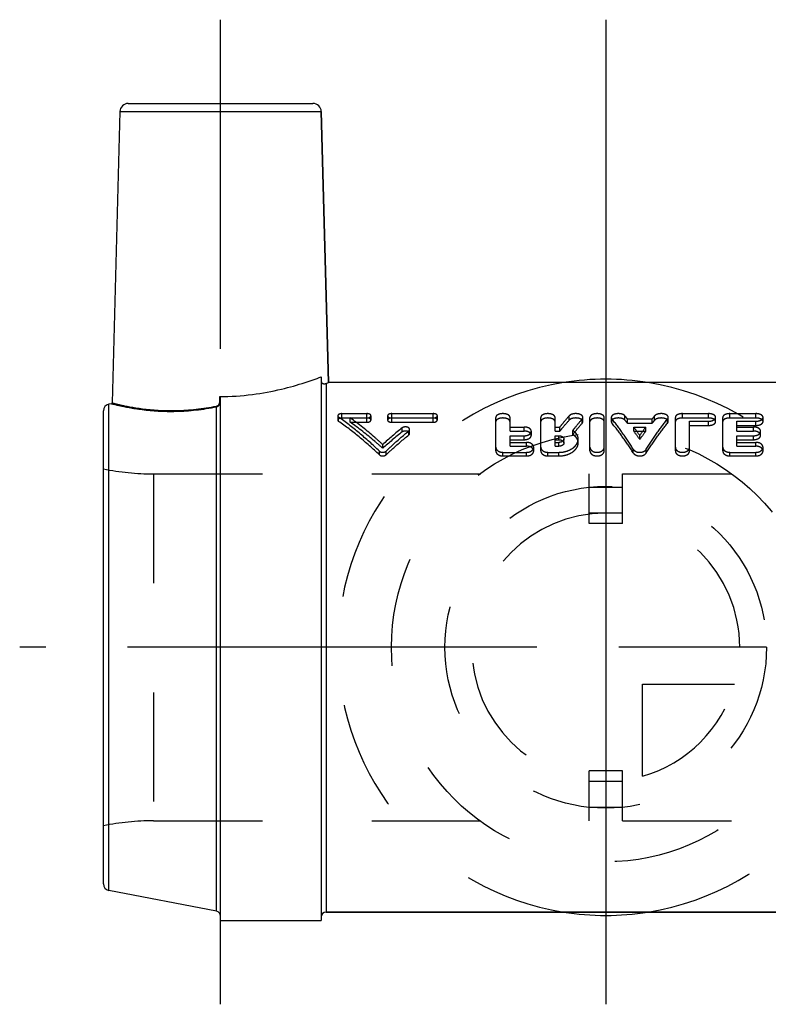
# Model space of a CAD drawing. Header units: millimetres. Extents: x 465 to 535, y 470.6 to 529.4.
# Tile 1 of 2: x 465 to 509.7, y 470.6 to 529.4. Entities that reach past the tile are written whole.
import ezdxf

# ---------------------------------------------------------------- set-up
doc = ezdxf.new("R2010")
doc.units = ezdxf.units.MM
doc.header["$LTSCALE"] = 65.185185
doc.linetypes.add('CENTER', pattern=[0.6, 0.375, -0.075, 0.075, -0.075])
doc.linetypes.add('HIDDEN', pattern=[0.2, 0.1, -0.1])
for name, color, linetype in [('ACHSEN_1', 7, 'CONTINUOUS'), ('ACHSEN_S', 7, 'CONTINUOUS'), ('KOERPER', 7, 'CONTINUOUS'), ('KONST.EL_MIT_GEO', 7, 'CONTINUOUS'), ('KURVEN', 7, 'CONTINUOUS'), ('KV_LOGO_FRIALEN', 7, 'CONTINUOUS')]:
    doc.layers.add(name, color=color, linetype=linetype)

msp = doc.modelspace()

# ---------------------------------------------------------------- linework, layer by layer
at = {"layer": 'ACHSEN_1', "color": 2, "linetype": 'CENTER'}
msp.add_line((477, 470.622), (477, 529.375), dxfattribs=at)
at = {"layer": 'ACHSEN_S', "color": 2, "linetype": 'CENTER'}
for p, q in [((500, 529.375), (500, 470.622)), ((535, 491.925), (465, 491.925))]:
    msp.add_line(p, q, dxfattribs=at)
at = {"layer": 'KOERPER', "color": 7, "linetype": 'Continuous'}
for p, q in [((470.987, 523.888), (470.532, 506.508)), ((483.013, 523.888), (483.436, 507.725)), ((483, 508.061), (483, 475.625)), ((483.3, 507.669), (483.436, 507.725)), ((483.3, 507.669), (483.3, 476.125)), ((516.564, 507.725), (483.436, 507.725)), ((483.3, 476.125), (516.7, 476.125)), ((477, 475.625), (483, 475.625))]:
    msp.add_line(p, q, dxfattribs=at)
at = {"layer": 'KOERPER', "color": 8, "linetype": 'HIDDEN'}
for p, q in [((472.985, 502.275), (499, 502.275)), ((501, 502.275), (527.015, 502.275)), ((472.985, 481.575), (499, 481.575)), ((501, 481.575), (527.015, 481.575))]:
    msp.add_line(p, q, dxfattribs=at)
at = {"layer": 'KOERPER', "color": 7, "linetype": 'Continuous'}
msp.add_open_spline([(483, 507.857), (483, 507.817), (483.013, 507.751), (483.065, 507.686), (483.114, 507.658), (483.171, 507.644), (483.234, 507.647), (483.28, 507.661), (483.3, 507.669)], degree=3, knots=[0, 0, 0, 0, 0.278529, 0.444913, 0.566309, 0.668806, 0.84591, 1, 1, 1, 1], dxfattribs=at)
at = {"layer": 'KONST.EL_MIT_GEO', "color": 7, "linetype": 'Continuous'}
for p, q in [((471.487, 524.375), (482.513, 524.375)), ((470.987, 523.888), (483.013, 523.888)), ((483.436, 507.725), (483.013, 523.888)), ((470.492, 506.46), (470.324, 506.427)), ((476.95, 506.589), (476.95, 506.891)), ((477, 475.625), (477, 506.869)), ((470, 477.815), (470, 506.035)), ((470.324, 477.423), (470.324, 506.427)), ((476.757, 476.172), (476.757, 506.275)), ((476.757, 476.172), (470.324, 477.423)), ((516.7, 476.125), (483.3, 476.125))]:
    msp.add_line(p, q, dxfattribs=at)
at = {"layer": 'KONST.EL_MIT_GEO', "color": 8, "linetype": 'HIDDEN'}
for p, q in [((483, 507.857), (483, 475.825)), ((472.985, 502.275), (472.985, 481.575)), ((472.985, 502.275), (499, 502.275)), ((499, 499.303), (499, 502.275)), ((501, 499.303), (501, 502.275)), ((501, 502.275), (527.015, 502.275)), ((499, 501.471), (501, 501.471)), ((501, 499.925), (499, 499.925)), ((501, 499.303), (499, 499.303)), ((501, 484.547), (499, 484.547)), ((499, 481.575), (499, 484.547)), ((501, 481.575), (501, 484.547)), ((501, 483.925), (499, 483.925)), ((499, 482.379), (501, 482.379)), ((472.985, 481.575), (499, 481.575)), ((501, 481.575), (527.015, 481.575))]:
    msp.add_line(p, q, dxfattribs=at)
at = {"layer": 'KONST.EL_MIT_GEO', "color": 7, "linetype": 'Continuous'}
for centre, radius, start, end in [((471.487, 523.875), 0.5, 90, 178.5), ((482.513, 523.875), 0.5, 1.5, 90), ((470.482, 506.509), 0.05, 280.99993, 358.50004), ((470.4, 506.035), 0.4, 101, 180), ((470.4, 477.815), 0.4, 180, 259), ((476.7, 475.878), 0.3, 0, 79), ((483.3, 475.825), 0.3, 90, 180)]:
    msp.add_arc(centre, radius, start, end, dxfattribs=at)
at = {"layer": 'KONST.EL_MIT_GEO', "color": 8, "linetype": 'HIDDEN'}
for centre, start, end in [((472.985, 517.275), 258.52166, 270), ((472.985, 466.575), 90, 101.47834)]:
    msp.add_arc(centre, 15, start, end, dxfattribs=at)
at = {"layer": 'KONST.EL_MIT_GEO', "color": 7, "linetype": 'Continuous'}
for points, knots in [([(476.95, 506.891), (477.6, 506.889), (478.843, 506.968), (480.544, 507.284), (481.907, 507.67), (482.685, 507.943), (483, 508.061)], [0, 0, 0, 0, 0.314431, 0.601233, 0.836811, 1, 1, 1, 1]), ([(470.492, 506.46), (470.494, 506.459), (470.504, 506.457), (470.527, 506.451), (470.564, 506.442), (470.643, 506.422), (470.779, 506.389), (470.984, 506.343), (471.243, 506.287), (471.556, 506.227), (471.918, 506.166), (472.491, 506.085), (473.306, 506.01), (474.382, 505.991), (475.552, 506.07), (476.352, 506.195), (476.757, 506.275)], [0, 0, 0, 0, 0.001227, 0.004901, 0.011012, 0.019536, 0.0437, 0.077077, 0.119257, 0.169764, 0.228077, 0.293647, 0.444191, 0.616296, 0.803904, 1, 1, 1, 1]), ([(470.532, 506.508), (470.532, 506.508), (470.533, 506.508), (470.534, 506.507), (470.537, 506.507), (470.542, 506.505), (470.55, 506.503), (470.563, 506.5), (470.58, 506.495), (470.6, 506.49), (470.624, 506.484), (470.663, 506.474), (470.722, 506.46), (470.802, 506.441), (470.897, 506.418), (471.005, 506.393), (471.128, 506.366), (471.317, 506.326), (471.585, 506.274), (471.944, 506.212), (472.35, 506.154), (472.799, 506.103), (473.288, 506.066), (473.811, 506.045), (474.564, 506.047), (475.552, 506.114), (476.347, 506.238), (476.75, 506.319)], [0, 0, 0, 0, 0.000077, 0.000306, 0.000688, 0.001223, 0.002751, 0.004888, 0.007632, 0.010981, 0.014933, 0.019483, 0.030363, 0.043586, 0.059109, 0.076884, 0.096859, 0.118976, 0.169391, 0.22762, 0.29312, 0.365321, 0.443619, 0.52736, 0.615825, 0.803629, 1, 1, 1, 1]), ([(476.75, 506.319), (476.779, 506.325), (476.836, 506.349), (476.901, 506.415), (476.941, 506.498), (476.95, 506.559), (476.95, 506.589)], [0, 0, 0, 0, 0.249569, 0.499536, 0.749726, 1, 1, 1, 1]), ([(476.757, 506.275), (476.792, 506.282), (476.86, 506.31), (476.939, 506.385), (476.989, 506.482), (477, 506.554), (477, 506.59)], [0, 0, 0, 0, 0.249715, 0.499654, 0.749778, 1, 1, 1, 1]), ([(476.95, 506.891), (476.957, 506.891), (476.97, 506.89), (476.987, 506.885), (477, 506.876), (477, 506.869)], [0, 0, 0, 0, 0.348828, 0.643903, 1, 1, 1, 1]), ([(477, 506.59), (477, 506.59), (476.998, 506.59), (476.996, 506.589), (476.991, 506.589), (476.985, 506.589), (476.978, 506.589), (476.966, 506.589), (476.957, 506.589), (476.95, 506.589)], [0, 0, 0, 0, 0.019831, 0.076782, 0.169038, 0.293162, 0.444466, 0.617135, 1, 1, 1, 1]), ([(476.757, 506.275), (476.757, 506.278), (476.755, 506.292), (476.752, 506.307), (476.75, 506.319)], [0, 0, 0, 0, 0.167744, 1, 1, 1, 1])]:
    msp.add_open_spline(points, degree=3, knots=knots, dxfattribs=at)
at = {"layer": 'KURVEN', "color": 40, "linetype": 'Continuous'}
msp.add_line((500, 507.925), (500, 475.925), dxfattribs=at)
at = {"layer": 'KURVEN', "color": 8, "linetype": 'HIDDEN'}
for p, q in [((509.6, 491.925), (500, 491.925)), ((502.2, 489.725), (507.692, 489.725)), ((502.2, 484.233), (502.2, 489.725))]:
    msp.add_line(p, q, dxfattribs=at)
for radius in [12.8, 9.6]:
    msp.add_circle((500, 491.925), radius, dxfattribs=at)
for radius, start, end in [(16, 99.06872, 260.93128), (16, 279.06872, 80.93128), (8, 0, 270), (8, 285.96201, 344.03799)]:
    msp.add_arc((500, 491.925), radius, start, end, dxfattribs=at)
at = {"layer": 'KURVEN', "color": 40, "linetype": 'Continuous'}
for start, end in [(80.93128, 99.06872), (260.93128, 279.06872)]:
    msp.add_arc((500, 491.925), 16, start, end, dxfattribs=at)
at = {"layer": 'KV_LOGO_FRIALEN', "color": 8, "linetype": 'HIDDEN'}
for p, q in [((484.248, 505.608), (484.248, 505.868)), ((484.248, 505.868), (485.733, 505.868)), ((485.733, 505.354), (485.733, 505.868)), ((487.219, 505.354), (487.219, 505.868)), ((487.219, 505.868), (489.696, 505.868)), ((489.696, 505.354), (489.696, 505.868)), ((504.581, 505.608), (504.581, 505.868)), ((504.581, 505.868), (506.138, 505.868)), ((506.138, 505.608), (506.138, 505.868)), ((507.412, 505.608), (507.412, 505.868)), ((507.412, 505.868), (508.968, 505.868)), ((508.968, 505.608), (508.968, 505.868)), ((484, 505.74), (484, 505.483)), ((484.049, 505.406), (484.049, 505.662)), ((484.248, 505.608), (485.733, 505.608)), ((484.742, 505.354), (484.742, 505.609)), ((484.742, 505.609), (485.733, 505.609)), ((484.742, 505.354), (485.733, 505.354)), ((485.981, 505.483), (485.981, 505.74)), ((486.972, 505.74), (486.972, 505.483)), ((487.219, 505.609), (489.696, 505.609)), ((487.219, 505.608), (489.696, 505.608)), ((487.219, 505.354), (489.696, 505.354)), ((489.943, 505.483), (489.943, 505.74)), ((493.433, 503.639), (493.433, 505.647)), ((494.282, 504.825), (494.282, 505.647)), ((496.122, 503.639), (496.122, 505.647)), ((496.971, 504.825), (496.971, 505.647)), ((497.823, 505.484), (497.823, 505.741)), ((498.593, 505.296), (498.593, 505.55)), ((498.632, 505.391), (498.632, 505.647)), ((499.057, 503.639), (499.057, 505.647)), ((499.906, 503.639), (499.906, 505.647)), ((500.33, 505.647), (500.33, 505.391)), ((500.366, 505.301), (500.366, 505.555)), ((501.144, 505.48), (501.144, 505.737)), ((501.297, 505.298), (501.297, 505.551)), ((501.297, 505.551), (502.766, 505.551)), ((501.297, 505.298), (502.766, 505.298)), ((502.766, 505.298), (502.766, 505.551)), ((502.919, 505.48), (502.919, 505.737)), ((503.696, 505.301), (503.696, 505.555)), ((503.732, 505.391), (503.732, 505.647)), ((504.157, 503.639), (504.157, 505.647)), ((504.581, 505.608), (506.138, 505.608)), ((505.006, 503.639), (505.006, 505.415)), ((505.006, 505.415), (506.138, 505.415)), ((506.138, 505.164), (506.138, 505.415)), ((506.563, 505.391), (506.563, 505.647)), ((506.987, 503.639), (506.987, 505.647)), ((507.412, 505.608), (508.968, 505.608)), ((507.836, 505.415), (508.968, 505.415)), ((507.836, 504.825), (507.836, 505.415)), ((508.968, 505.164), (508.968, 505.415)), ((509.393, 505.391), (509.393, 505.647)), ((487.842, 504.774), (487.842, 505.018)), ((488.238, 504.598), (488.238, 504.839)), ((488.288, 504.687), (488.288, 504.929)), ((494.282, 505.07), (495.131, 505.07)), ((494.282, 504.825), (495.131, 504.825)), ((495.131, 504.825), (495.131, 505.07)), ((495.556, 504.574), (495.556, 504.814)), ((496.971, 505.07), (497.261, 505.07)), ((496.971, 504.825), (497.261, 504.825)), ((497.261, 504.825), (497.261, 505.07)), ((498.034, 504.618), (498.034, 504.859)), ((501.67, 504.825), (501.67, 505.07)), ((501.67, 505.07), (502.393, 505.07)), ((501.67, 504.825), (502.393, 504.825)), ((502.393, 504.825), (502.393, 505.07)), ((505.006, 505.164), (506.138, 505.164)), ((507.836, 505.164), (508.968, 505.164)), ((507.836, 505.07), (508.827, 505.07)), ((507.836, 504.825), (508.827, 504.825)), ((508.827, 504.825), (508.827, 505.07)), ((509.251, 504.574), (509.251, 504.814)), ((494.282, 503.925), (494.282, 504.548)), ((494.282, 504.548), (495.131, 504.548)), ((494.282, 504.313), (495.131, 504.313)), ((494.282, 504.153), (495.273, 504.153)), ((495.131, 504.313), (495.131, 504.548)), ((495.273, 503.925), (495.273, 504.153)), ((496.971, 503.925), (496.971, 504.548)), ((496.971, 504.548), (497.206, 504.548)), ((496.971, 504.313), (497.206, 504.313)), ((496.971, 504.153), (497.206, 504.153)), ((497.206, 504.313), (497.206, 504.548)), ((497.206, 503.925), (497.206, 504.153)), ((497.506, 504.122), (497.506, 504.353)), ((498.356, 504.122), (498.356, 504.353)), ((502.031, 504.33), (502.031, 504.566)), ((507.836, 504.548), (508.827, 504.548)), ((507.836, 503.925), (507.836, 504.548)), ((507.836, 504.313), (508.827, 504.313)), ((507.836, 504.153), (508.968, 504.153)), ((508.827, 504.313), (508.827, 504.548)), ((508.968, 503.925), (508.968, 504.153)), ((486.48, 503.414), (486.48, 503.632)), ((486.682, 503.798), (486.682, 504.024)), ((486.883, 503.414), (486.883, 503.632)), ((493.858, 503.342), (493.858, 503.559)), ((493.858, 503.559), (495.273, 503.559)), ((494.282, 503.925), (495.273, 503.925)), ((495.273, 503.342), (495.273, 503.559)), ((495.697, 503.639), (495.697, 503.861)), ((496.546, 503.342), (496.546, 503.559)), ((496.546, 503.559), (497.206, 503.559)), ((496.971, 503.925), (497.206, 503.925)), ((497.206, 503.342), (497.206, 503.559)), ((501.643, 503.521), (501.643, 503.741)), ((502.42, 503.521), (502.42, 503.741)), ((507.412, 503.559), (508.968, 503.559)), ((507.412, 503.342), (507.412, 503.559)), ((507.836, 503.925), (508.968, 503.925)), ((508.968, 503.342), (508.968, 503.559)), ((509.393, 503.639), (509.393, 503.861)), ((493.858, 503.342), (495.273, 503.342)), ((496.546, 503.342), (497.206, 503.342)), ((507.412, 503.342), (508.968, 503.342))]:
    msp.add_line(p, q, dxfattribs=at)
for centre, radius, start, end in [((490.801, 497.049), 13.507, 39.01071, 40.031), ((491.031, 496.823), 13.312, 39.53886, 40.56272), ((513.262, 497.049), 13.507, 139.969, 140.98929), ((513.032, 496.823), 13.312, 139.43728, 140.46114), ((501.791, 487.568), 22.34, 128.63777, 132.55713), ((501.559, 487.287), 22.225, 128.11143, 132.02007), ((487.73, 494.702), 17.373, 34.595, 36.64068), ((488.077, 494.523), 17.056, 35.10052, 37.15861), ((516.332, 494.702), 17.373, 143.35932, 145.405), ((515.986, 494.523), 17.056, 142.84139, 144.89948)]:
    msp.add_arc(centre, radius, start, end, dxfattribs=at)
for points, knots in [([(484.248, 505.868), (484.216, 505.868), (484.156, 505.862), (484.086, 505.84), (484.042, 505.813), (484.019, 505.791), (484.004, 505.767), (484, 505.749), (484, 505.74)], [0, 0, 0, 0, 0.316178, 0.596678, 0.717264, 0.822002, 0.914724, 1, 1, 1, 1]), ([(485.981, 505.74), (485.981, 505.749), (485.978, 505.767), (485.963, 505.791), (485.939, 505.813), (485.895, 505.84), (485.825, 505.862), (485.765, 505.868), (485.733, 505.868)], [0, 0, 0, 0, 0.085333, 0.177029, 0.282479, 0.403755, 0.683462, 1, 1, 1, 1]), ([(487.219, 505.868), (487.187, 505.868), (487.127, 505.862), (487.058, 505.84), (487.014, 505.813), (486.99, 505.791), (486.975, 505.767), (486.972, 505.749), (486.972, 505.74)], [0, 0, 0, 0, 0.316736, 0.596361, 0.717664, 0.82264, 0.914514, 1, 1, 1, 1]), ([(489.943, 505.74), (489.943, 505.749), (489.94, 505.767), (489.925, 505.791), (489.901, 505.813), (489.857, 505.84), (489.788, 505.862), (489.728, 505.868), (489.696, 505.868)], [0, 0, 0, 0, 0.085333, 0.177029, 0.282479, 0.403755, 0.683462, 1, 1, 1, 1]), ([(494.282, 505.647), (494.282, 505.662), (494.276, 505.693), (494.25, 505.736), (494.21, 505.774), (494.135, 505.82), (494.015, 505.858), (493.858, 505.873), (493.7, 505.858), (493.581, 505.82), (493.505, 505.774), (493.465, 505.736), (493.439, 505.693), (493.433, 505.662), (493.433, 505.647)], [0, 0, 0, 0, 0.042998, 0.089581, 0.142392, 0.202487, 0.342756, 0.499981, 0.657215, 0.797511, 0.857596, 0.910422, 0.957005, 1, 1, 1, 1]), ([(496.971, 505.647), (496.971, 505.662), (496.965, 505.693), (496.939, 505.736), (496.899, 505.774), (496.824, 505.82), (496.704, 505.858), (496.546, 505.873), (496.389, 505.858), (496.269, 505.82), (496.194, 505.774), (496.154, 505.736), (496.128, 505.693), (496.122, 505.662), (496.122, 505.647)], [0, 0, 0, 0, 0.042998, 0.089581, 0.142392, 0.202487, 0.342756, 0.499981, 0.657215, 0.797511, 0.857596, 0.910422, 0.957005, 1, 1, 1, 1]), ([(498.632, 505.647), (498.632, 505.659), (498.628, 505.686), (498.609, 505.723), (498.579, 505.758), (498.522, 505.801), (498.428, 505.841), (498.298, 505.867), (498.158, 505.871), (498.024, 505.851), (497.909, 505.811), (497.846, 505.767), (497.823, 505.741)], [0, 0, 0, 0, 0.041159, 0.08479, 0.133116, 0.187244, 0.313131, 0.457876, 0.610736, 0.759038, 0.891202, 1, 1, 1, 1]), ([(499.906, 505.647), (499.906, 505.662), (499.9, 505.693), (499.874, 505.736), (499.834, 505.774), (499.759, 505.82), (499.639, 505.858), (499.481, 505.873), (499.324, 505.858), (499.204, 505.82), (499.129, 505.774), (499.089, 505.736), (499.063, 505.693), (499.057, 505.662), (499.057, 505.647)], [0, 0, 0, 0, 0.042998, 0.089581, 0.142392, 0.202487, 0.342756, 0.499981, 0.657215, 0.797511, 0.857596, 0.910422, 0.957005, 1, 1, 1, 1]), ([(501.144, 505.737), (501.122, 505.763), (501.06, 505.808), (500.945, 505.85), (500.81, 505.87), (500.67, 505.868), (500.538, 505.842), (500.443, 505.802), (500.385, 505.759), (500.354, 505.724), (500.335, 505.686), (500.33, 505.66), (500.33, 505.647)], [0, 0, 0, 0, 0.107522, 0.238817, 0.386888, 0.540075, 0.685481, 0.81207, 0.866447, 0.915004, 0.958745, 1, 1, 1, 1]), ([(503.732, 505.647), (503.732, 505.66), (503.728, 505.686), (503.709, 505.724), (503.678, 505.759), (503.62, 505.802), (503.525, 505.842), (503.393, 505.868), (503.253, 505.87), (503.118, 505.85), (503.003, 505.808), (502.941, 505.763), (502.919, 505.737)], [0, 0, 0, 0, 0.041241, 0.084993, 0.133533, 0.187915, 0.314489, 0.459897, 0.6131, 0.761178, 0.892476, 1, 1, 1, 1]), ([(504.581, 505.868), (504.527, 505.868), (504.424, 505.858), (504.304, 505.82), (504.229, 505.774), (504.189, 505.736), (504.163, 505.693), (504.157, 505.662), (504.157, 505.647)], [0, 0, 0, 0, 0.31437, 0.594863, 0.715158, 0.820797, 0.913992, 1, 1, 1, 1]), ([(506.563, 505.647), (506.563, 505.662), (506.557, 505.693), (506.531, 505.736), (506.49, 505.774), (506.415, 505.82), (506.296, 505.858), (506.192, 505.868), (506.138, 505.868)], [0, 0, 0, 0, 0.086181, 0.179251, 0.28494, 0.405225, 0.685688, 1, 1, 1, 1]), ([(507.412, 505.868), (507.357, 505.868), (507.254, 505.858), (507.135, 505.82), (507.059, 505.774), (507.019, 505.736), (506.993, 505.693), (506.987, 505.662), (506.987, 505.647)], [0, 0, 0, 0, 0.31437, 0.594863, 0.715158, 0.820797, 0.913992, 1, 1, 1, 1]), ([(509.393, 505.647), (509.393, 505.662), (509.387, 505.693), (509.361, 505.736), (509.32, 505.774), (509.245, 505.82), (509.126, 505.858), (509.023, 505.868), (508.968, 505.868)], [0, 0, 0, 0, 0.086181, 0.179251, 0.28494, 0.405225, 0.685688, 1, 1, 1, 1]), ([(484, 505.74), (484, 505.726), (484.011, 505.694), (484.035, 505.672), (484.049, 505.662)], [0, 0, 0, 0, 0.449925, 1, 1, 1, 1]), ([(484.248, 505.608), (484.216, 505.608), (484.156, 505.603), (484.086, 505.581), (484.042, 505.555), (484.019, 505.533), (484.004, 505.509), (484, 505.491), (484, 505.483)], [0, 0, 0, 0, 0.317704, 0.599063, 0.719621, 0.82394, 0.915838, 1, 1, 1, 1]), ([(484, 505.483), (484, 505.469), (484.011, 505.437), (484.035, 505.416), (484.049, 505.406)], [0, 0, 0, 0, 0.448021, 1, 1, 1, 1]), ([(486.48, 503.632), (486.09, 504.007), (485.305, 504.715), (484.469, 505.363), (484.049, 505.662)], [0, 0, 0, 0, 0.511971, 1, 1, 1, 1]), ([(486.48, 503.414), (486.09, 503.782), (485.304, 504.477), (484.469, 505.113), (484.049, 505.406)], [0, 0, 0, 0, 0.511633, 1, 1, 1, 1]), ([(486.682, 504.024), (486.523, 504.169), (485.9, 504.725), (485.246, 505.247), (484.742, 505.609)], [0, 0, 0, 0, 0.257265, 1, 1, 1, 1]), ([(486.682, 503.798), (486.523, 503.941), (485.899, 504.487), (485.245, 504.999), (484.742, 505.354)], [0, 0, 0, 0, 0.257059, 1, 1, 1, 1]), ([(485.733, 505.609), (485.765, 505.609), (485.826, 505.615), (485.895, 505.638), (485.939, 505.666), (485.962, 505.688), (485.978, 505.713), (485.981, 505.731), (485.981, 505.74)], [0, 0, 0, 0, 0.315159, 0.594597, 0.716422, 0.822112, 0.914545, 1, 1, 1, 1]), ([(485.981, 505.483), (485.981, 505.491), (485.978, 505.509), (485.962, 505.533), (485.939, 505.555), (485.895, 505.581), (485.825, 505.603), (485.765, 505.608), (485.733, 505.608)], [0, 0, 0, 0, 0.084219, 0.175097, 0.280123, 0.401371, 0.681935, 1, 1, 1, 1]), ([(485.733, 505.354), (485.765, 505.354), (485.826, 505.36), (485.895, 505.383), (485.939, 505.41), (485.962, 505.432), (485.977, 505.456), (485.981, 505.474), (485.981, 505.483)], [0, 0, 0, 0, 0.316714, 0.597001, 0.718782, 0.824039, 0.91565, 1, 1, 1, 1]), ([(486.972, 505.74), (486.972, 505.732), (486.975, 505.713), (486.99, 505.688), (487.014, 505.666), (487.057, 505.638), (487.127, 505.615), (487.187, 505.609), (487.219, 505.609)], [0, 0, 0, 0, 0.0853, 0.177554, 0.283722, 0.405522, 0.685046, 1, 1, 1, 1]), ([(487.219, 505.608), (487.187, 505.608), (487.127, 505.603), (487.058, 505.581), (487.014, 505.555), (486.99, 505.533), (486.975, 505.509), (486.972, 505.491), (486.972, 505.483)], [0, 0, 0, 0, 0.318264, 0.598744, 0.720018, 0.824575, 0.91563, 1, 1, 1, 1]), ([(486.972, 505.483), (486.972, 505.474), (486.975, 505.456), (486.99, 505.432), (487.014, 505.41), (487.058, 505.383), (487.127, 505.36), (487.187, 505.354), (487.219, 505.354)], [0, 0, 0, 0, 0.084197, 0.17563, 0.281362, 0.403117, 0.683492, 1, 1, 1, 1]), ([(489.696, 505.609), (489.728, 505.609), (489.788, 505.615), (489.858, 505.638), (489.901, 505.666), (489.925, 505.688), (489.94, 505.713), (489.943, 505.731), (489.943, 505.74)], [0, 0, 0, 0, 0.315159, 0.594597, 0.716422, 0.822112, 0.914545, 1, 1, 1, 1]), ([(489.943, 505.483), (489.943, 505.491), (489.94, 505.509), (489.925, 505.533), (489.901, 505.555), (489.857, 505.581), (489.788, 505.603), (489.728, 505.608), (489.696, 505.608)], [0, 0, 0, 0, 0.084219, 0.175097, 0.280123, 0.401371, 0.681935, 1, 1, 1, 1]), ([(489.696, 505.354), (489.728, 505.354), (489.788, 505.36), (489.858, 505.383), (489.901, 505.41), (489.925, 505.432), (489.94, 505.456), (489.943, 505.474), (489.943, 505.483)], [0, 0, 0, 0, 0.316714, 0.597001, 0.718782, 0.824039, 0.91565, 1, 1, 1, 1]), ([(494.282, 505.391), (494.282, 505.406), (494.276, 505.436), (494.25, 505.478), (494.21, 505.516), (494.135, 505.561), (494.015, 505.599), (493.858, 505.613), (493.7, 505.599), (493.581, 505.561), (493.506, 505.516), (493.465, 505.478), (493.439, 505.436), (493.433, 505.406), (493.433, 505.391)], [0, 0, 0, 0, 0.042437, 0.088604, 0.141202, 0.201282, 0.341988, 0.499981, 0.657983, 0.798715, 0.858787, 0.9114, 0.957565, 1, 1, 1, 1]), ([(496.971, 505.391), (496.971, 505.406), (496.965, 505.436), (496.939, 505.478), (496.898, 505.516), (496.823, 505.561), (496.704, 505.599), (496.546, 505.613), (496.389, 505.599), (496.269, 505.561), (496.194, 505.516), (496.154, 505.478), (496.128, 505.436), (496.122, 505.406), (496.122, 505.391)], [0, 0, 0, 0, 0.042437, 0.088604, 0.141202, 0.201282, 0.341988, 0.499981, 0.657983, 0.798715, 0.858787, 0.9114, 0.957565, 1, 1, 1, 1]), ([(497.261, 505.07), (497.307, 505.129), (497.49, 505.357), (497.679, 505.579), (497.823, 505.741)], [0, 0, 0, 0, 0.256302, 1, 1, 1, 1]), ([(497.261, 504.825), (497.307, 504.883), (497.49, 505.107), (497.679, 505.325), (497.823, 505.484)], [0, 0, 0, 0, 0.256198, 1, 1, 1, 1]), ([(498.632, 505.391), (498.632, 505.404), (498.628, 505.43), (498.609, 505.466), (498.579, 505.5), (498.522, 505.542), (498.427, 505.582), (498.298, 505.607), (498.158, 505.611), (498.024, 505.591), (497.909, 505.552), (497.846, 505.509), (497.823, 505.484)], [0, 0, 0, 0, 0.04057, 0.083714, 0.131711, 0.185674, 0.31165, 0.456848, 0.610304, 0.759125, 0.891507, 1, 1, 1, 1]), ([(498.034, 504.859), (498.08, 504.919), (498.261, 505.153), (498.449, 505.383), (498.593, 505.55)], [0, 0, 0, 0, 0.256085, 1, 1, 1, 1]), ([(498.034, 504.618), (498.08, 504.677), (498.261, 504.907), (498.449, 505.132), (498.593, 505.296)], [0, 0, 0, 0, 0.255986, 1, 1, 1, 1]), ([(498.593, 505.55), (498.605, 505.564), (498.625, 505.594), (498.632, 505.63), (498.632, 505.647)], [0, 0, 0, 0, 0.526237, 1, 1, 1, 1]), ([(498.593, 505.296), (498.605, 505.31), (498.624, 505.339), (498.632, 505.375), (498.632, 505.391)], [0, 0, 0, 0, 0.527388, 1, 1, 1, 1]), ([(499.906, 505.391), (499.906, 505.406), (499.9, 505.436), (499.874, 505.478), (499.834, 505.516), (499.758, 505.561), (499.639, 505.599), (499.481, 505.613), (499.324, 505.599), (499.204, 505.561), (499.129, 505.516), (499.089, 505.478), (499.063, 505.436), (499.057, 505.406), (499.057, 505.391)], [0, 0, 0, 0, 0.042437, 0.088604, 0.141202, 0.201282, 0.341988, 0.499981, 0.657983, 0.798715, 0.858787, 0.9114, 0.957565, 1, 1, 1, 1]), ([(500.33, 505.647), (500.33, 505.631), (500.337, 505.597), (500.355, 505.568), (500.366, 505.555)], [0, 0, 0, 0, 0.475885, 1, 1, 1, 1]), ([(501.144, 505.48), (501.122, 505.505), (501.059, 505.549), (500.945, 505.59), (500.81, 505.61), (500.67, 505.608), (500.538, 505.583), (500.443, 505.543), (500.385, 505.501), (500.354, 505.467), (500.335, 505.43), (500.33, 505.404), (500.33, 505.391)], [0, 0, 0, 0, 0.107184, 0.23868, 0.387267, 0.541059, 0.686933, 0.813625, 0.867844, 0.916076, 0.959334, 1, 1, 1, 1]), ([(500.33, 505.391), (500.33, 505.375), (500.337, 505.342), (500.355, 505.314), (500.366, 505.301)], [0, 0, 0, 0, 0.474817, 1, 1, 1, 1]), ([(501.643, 503.741), (501.44, 504.067), (501.034, 504.686), (500.59, 505.278), (500.366, 505.555)], [0, 0, 0, 0, 0.519197, 1, 1, 1, 1]), ([(501.643, 503.521), (501.44, 503.841), (501.034, 504.449), (500.59, 505.03), (500.366, 505.301)], [0, 0, 0, 0, 0.518918, 1, 1, 1, 1]), ([(502.42, 503.741), (502.622, 504.067), (503.029, 504.686), (503.472, 505.278), (503.696, 505.555)], [0, 0, 0, 0, 0.519197, 1, 1, 1, 1]), ([(502.42, 503.521), (502.622, 503.841), (503.029, 504.449), (503.473, 505.03), (503.696, 505.301)], [0, 0, 0, 0, 0.518918, 1, 1, 1, 1]), ([(503.732, 505.391), (503.732, 505.404), (503.728, 505.43), (503.709, 505.467), (503.678, 505.501), (503.62, 505.543), (503.524, 505.583), (503.393, 505.608), (503.253, 505.61), (503.118, 505.59), (503.003, 505.549), (502.941, 505.505), (502.919, 505.48)], [0, 0, 0, 0, 0.040652, 0.083921, 0.132136, 0.18636, 0.313037, 0.458913, 0.612721, 0.761316, 0.892815, 1, 1, 1, 1]), ([(503.696, 505.555), (503.707, 505.568), (503.725, 505.597), (503.732, 505.631), (503.732, 505.647)], [0, 0, 0, 0, 0.524111, 1, 1, 1, 1]), ([(503.696, 505.301), (503.707, 505.314), (503.725, 505.342), (503.732, 505.375), (503.732, 505.391)], [0, 0, 0, 0, 0.525179, 1, 1, 1, 1]), ([(504.581, 505.608), (504.527, 505.608), (504.424, 505.599), (504.304, 505.561), (504.229, 505.516), (504.189, 505.478), (504.163, 505.436), (504.157, 505.406), (504.157, 505.391)], [0, 0, 0, 0, 0.315905, 0.597272, 0.717539, 0.822752, 0.915112, 1, 1, 1, 1]), ([(506.138, 505.415), (506.192, 505.415), (506.296, 505.426), (506.415, 505.467), (506.49, 505.516), (506.531, 505.556), (506.556, 505.6), (506.563, 505.632), (506.563, 505.647)], [0, 0, 0, 0, 0.311022, 0.590542, 0.712471, 0.820102, 0.914019, 1, 1, 1, 1]), ([(506.563, 505.391), (506.563, 505.406), (506.556, 505.436), (506.531, 505.479), (506.49, 505.516), (506.415, 505.561), (506.295, 505.599), (506.192, 505.608), (506.138, 505.608)], [0, 0, 0, 0, 0.085059, 0.177295, 0.282559, 0.402816, 0.684153, 1, 1, 1, 1]), ([(506.138, 505.164), (506.192, 505.164), (506.296, 505.175), (506.415, 505.215), (506.49, 505.263), (506.531, 505.302), (506.556, 505.345), (506.563, 505.376), (506.563, 505.391)], [0, 0, 0, 0, 0.3126, 0.592983, 0.714861, 0.822041, 0.915121, 1, 1, 1, 1]), ([(507.412, 505.608), (507.357, 505.608), (507.254, 505.599), (507.135, 505.561), (507.06, 505.516), (507.019, 505.478), (506.993, 505.436), (506.987, 505.406), (506.987, 505.391)], [0, 0, 0, 0, 0.315905, 0.597272, 0.717539, 0.822752, 0.915112, 1, 1, 1, 1]), ([(508.968, 505.415), (509.023, 505.415), (509.126, 505.426), (509.245, 505.467), (509.32, 505.516), (509.361, 505.556), (509.387, 505.6), (509.393, 505.632), (509.393, 505.647)], [0, 0, 0, 0, 0.311022, 0.590542, 0.712471, 0.820102, 0.914019, 1, 1, 1, 1]), ([(509.393, 505.391), (509.393, 505.406), (509.387, 505.436), (509.361, 505.479), (509.32, 505.516), (509.245, 505.561), (509.126, 505.599), (509.023, 505.608), (508.968, 505.608)], [0, 0, 0, 0, 0.085059, 0.177295, 0.282559, 0.402816, 0.684153, 1, 1, 1, 1]), ([(508.968, 505.164), (509.023, 505.164), (509.126, 505.175), (509.245, 505.215), (509.32, 505.263), (509.361, 505.302), (509.387, 505.345), (509.393, 505.376), (509.393, 505.391)], [0, 0, 0, 0, 0.3126, 0.592983, 0.714861, 0.822041, 0.915121, 1, 1, 1, 1]), ([(486.883, 503.632), (486.994, 503.739), (487.434, 504.154), (487.89, 504.553), (488.238, 504.839)], [0, 0, 0, 0, 0.254648, 1, 1, 1, 1]), ([(488.288, 504.929), (488.288, 504.945), (488.278, 504.979), (488.24, 505.02), (488.185, 505.052), (488.092, 505.079), (487.991, 505.079), (487.899, 505.053), (487.858, 505.031), (487.842, 505.018)], [0, 0, 0, 0, 0.091031, 0.193596, 0.314719, 0.451025, 0.741247, 0.87796, 1, 1, 1, 1]), ([(488.288, 504.687), (488.288, 504.702), (488.278, 504.736), (488.24, 504.777), (488.185, 504.807), (488.117, 504.827), (488.042, 504.834), (487.967, 504.828), (487.899, 504.809), (487.858, 504.787), (487.842, 504.774)], [0, 0, 0, 0, 0.089721, 0.191492, 0.312395, 0.448904, 0.594844, 0.741223, 0.878154, 1, 1, 1, 1]), ([(488.238, 504.839), (488.253, 504.851), (488.277, 504.877), (488.288, 504.913), (488.288, 504.929)], [0, 0, 0, 0, 0.537254, 1, 1, 1, 1]), ([(488.238, 504.598), (488.253, 504.61), (488.277, 504.636), (488.288, 504.671), (488.288, 504.687)], [0, 0, 0, 0, 0.538932, 1, 1, 1, 1]), ([(495.556, 504.814), (495.556, 504.831), (495.55, 504.867), (495.524, 504.916), (495.484, 504.961), (495.409, 505.014), (495.29, 505.059), (495.186, 505.07), (495.131, 505.07)], [0, 0, 0, 0, 0.095229, 0.195255, 0.304748, 0.425552, 0.698894, 1, 1, 1, 1]), ([(495.556, 504.574), (495.556, 504.591), (495.55, 504.626), (495.524, 504.674), (495.484, 504.718), (495.409, 504.77), (495.29, 504.814), (495.186, 504.825), (495.131, 504.825)], [0, 0, 0, 0, 0.094054, 0.193177, 0.302176, 0.422915, 0.697186, 1, 1, 1, 1]), ([(495.131, 504.548), (495.186, 504.548), (495.29, 504.561), (495.409, 504.608), (495.484, 504.664), (495.524, 504.71), (495.55, 504.761), (495.556, 504.797), (495.556, 504.814)], [0, 0, 0, 0, 0.297562, 0.570731, 0.692772, 0.803794, 0.904904, 1, 1, 1, 1]), ([(498.356, 504.353), (498.356, 504.401), (498.341, 504.5), (498.275, 504.637), (498.171, 504.76), (498.082, 504.828), (498.034, 504.859)], [0, 0, 0, 0, 0.232449, 0.469289, 0.723037, 1, 1, 1, 1]), ([(509.251, 504.814), (509.251, 504.831), (509.245, 504.867), (509.22, 504.916), (509.179, 504.961), (509.105, 505.014), (508.985, 505.059), (508.881, 505.07), (508.827, 505.07)], [0, 0, 0, 0, 0.095229, 0.195255, 0.304748, 0.425552, 0.698894, 1, 1, 1, 1]), ([(509.251, 504.574), (509.251, 504.591), (509.245, 504.626), (509.22, 504.674), (509.179, 504.718), (509.105, 504.77), (508.985, 504.814), (508.881, 504.825), (508.827, 504.825)], [0, 0, 0, 0, 0.094054, 0.193177, 0.302176, 0.422915, 0.697186, 1, 1, 1, 1]), ([(508.827, 504.548), (508.881, 504.548), (508.986, 504.561), (509.105, 504.608), (509.179, 504.664), (509.22, 504.71), (509.245, 504.761), (509.251, 504.797), (509.251, 504.814)], [0, 0, 0, 0, 0.297562, 0.570731, 0.692772, 0.803794, 0.904904, 1, 1, 1, 1]), ([(486.883, 503.414), (486.994, 503.519), (487.434, 503.926), (487.89, 504.318), (488.238, 504.598)], [0, 0, 0, 0, 0.25451, 1, 1, 1, 1]), ([(495.131, 504.313), (495.186, 504.313), (495.29, 504.325), (495.409, 504.372), (495.484, 504.427), (495.524, 504.472), (495.55, 504.522), (495.556, 504.557), (495.556, 504.574)], [0, 0, 0, 0, 0.299305, 0.573386, 0.695341, 0.805851, 0.906057, 1, 1, 1, 1]), ([(495.697, 503.861), (495.697, 503.881), (495.691, 503.921), (495.656, 503.999), (495.571, 504.081), (495.432, 504.14), (495.327, 504.153), (495.273, 504.153)], [0, 0, 0, 0, 0.104382, 0.21173, 0.446133, 0.712749, 1, 1, 1, 1]), ([(497.206, 504.548), (497.244, 504.548), (497.317, 504.539), (497.401, 504.506), (497.454, 504.466), (497.483, 504.432), (497.502, 504.394), (497.506, 504.367), (497.506, 504.353)], [0, 0, 0, 0, 0.290442, 0.557155, 0.679356, 0.792063, 0.897012, 1, 1, 1, 1]), ([(497.206, 503.559), (497.351, 503.559), (497.635, 503.598), (497.955, 503.742), (498.157, 503.907), (498.269, 504.047), (498.339, 504.197), (498.356, 504.303), (498.356, 504.353)], [0, 0, 0, 0, 0.285001, 0.553377, 0.677563, 0.794044, 0.90114, 1, 1, 1, 1]), ([(497.506, 504.353), (497.506, 504.34), (497.502, 504.312), (497.483, 504.273), (497.454, 504.238), (497.401, 504.197), (497.317, 504.162), (497.244, 504.153), (497.206, 504.153)], [0, 0, 0, 0, 0.102993, 0.208864, 0.322515, 0.445605, 0.712109, 1, 1, 1, 1]), ([(497.206, 504.313), (497.244, 504.313), (497.317, 504.304), (497.401, 504.271), (497.454, 504.232), (497.483, 504.199), (497.502, 504.162), (497.506, 504.135), (497.506, 504.122)], [0, 0, 0, 0, 0.29221, 0.559879, 0.682016, 0.794217, 0.89824, 1, 1, 1, 1]), ([(497.506, 504.122), (497.506, 504.108), (497.502, 504.081), (497.483, 504.043), (497.454, 504.009), (497.401, 503.969), (497.317, 503.934), (497.244, 503.925), (497.206, 503.925)], [0, 0, 0, 0, 0.101781, 0.206727, 0.319861, 0.442871, 0.710318, 1, 1, 1, 1]), ([(497.206, 503.342), (497.351, 503.342), (497.634, 503.38), (497.955, 503.521), (498.156, 503.684), (498.269, 503.82), (498.339, 503.968), (498.356, 504.072), (498.356, 504.122)], [0, 0, 0, 0, 0.286826, 0.556124, 0.680199, 0.796129, 0.902285, 1, 1, 1, 1]), ([(498.356, 504.122), (498.356, 504.169), (498.341, 504.266), (498.275, 504.401), (498.171, 504.521), (498.082, 504.587), (498.034, 504.618)], [0, 0, 0, 0, 0.231118, 0.467306, 0.721463, 1, 1, 1, 1]), ([(508.827, 504.313), (508.881, 504.313), (508.985, 504.325), (509.105, 504.372), (509.179, 504.427), (509.22, 504.472), (509.245, 504.522), (509.251, 504.557), (509.251, 504.574)], [0, 0, 0, 0, 0.299305, 0.573386, 0.695341, 0.805851, 0.906057, 1, 1, 1, 1]), ([(509.393, 503.861), (509.393, 503.881), (509.387, 503.921), (509.352, 503.999), (509.266, 504.081), (509.127, 504.14), (509.022, 504.153), (508.968, 504.153)], [0, 0, 0, 0, 0.104382, 0.21173, 0.446133, 0.712749, 1, 1, 1, 1]), ([(486.48, 503.632), (486.505, 503.608), (486.57, 503.571), (486.682, 503.553), (486.793, 503.571), (486.858, 503.608), (486.883, 503.632)], [0, 0, 0, 0, 0.238554, 0.500033, 0.761762, 1, 1, 1, 1]), ([(493.433, 503.861), (493.433, 503.842), (493.439, 503.801), (493.474, 503.722), (493.559, 503.637), (493.698, 503.574), (493.803, 503.559), (493.858, 503.559)], [0, 0, 0, 0, 0.103389, 0.211622, 0.448412, 0.7152, 1, 1, 1, 1]), ([(493.433, 503.639), (493.433, 503.62), (493.439, 503.58), (493.464, 503.523), (493.505, 503.472), (493.579, 503.41), (493.698, 503.356), (493.803, 503.342), (493.858, 503.342)], [0, 0, 0, 0, 0.102075, 0.209215, 0.323605, 0.446314, 0.713692, 1, 1, 1, 1]), ([(495.697, 503.639), (495.697, 503.658), (495.691, 503.698), (495.656, 503.774), (495.57, 503.854), (495.432, 503.912), (495.327, 503.925), (495.273, 503.925)], [0, 0, 0, 0, 0.103168, 0.20956, 0.443322, 0.710904, 1, 1, 1, 1]), ([(495.273, 503.559), (495.327, 503.559), (495.432, 503.573), (495.571, 503.636), (495.656, 503.722), (495.691, 503.801), (495.697, 503.842), (495.697, 503.861)], [0, 0, 0, 0, 0.282958, 0.549467, 0.787245, 0.895804, 1, 1, 1, 1]), ([(495.273, 503.342), (495.327, 503.342), (495.432, 503.356), (495.57, 503.418), (495.656, 503.501), (495.691, 503.579), (495.697, 503.619), (495.697, 503.639)], [0, 0, 0, 0, 0.284829, 0.552285, 0.789387, 0.896993, 1, 1, 1, 1]), ([(496.122, 503.861), (496.122, 503.842), (496.128, 503.801), (496.163, 503.722), (496.248, 503.637), (496.386, 503.574), (496.492, 503.559), (496.546, 503.559)], [0, 0, 0, 0, 0.103389, 0.211622, 0.448412, 0.7152, 1, 1, 1, 1]), ([(496.122, 503.639), (496.122, 503.62), (496.128, 503.58), (496.153, 503.523), (496.194, 503.472), (496.268, 503.41), (496.387, 503.356), (496.492, 503.342), (496.546, 503.342)], [0, 0, 0, 0, 0.102075, 0.209215, 0.323605, 0.446314, 0.713692, 1, 1, 1, 1]), ([(499.057, 503.861), (499.057, 503.842), (499.063, 503.801), (499.098, 503.722), (499.183, 503.636), (499.322, 503.573), (499.481, 503.552), (499.641, 503.573), (499.779, 503.636), (499.865, 503.722), (499.9, 503.801), (499.906, 503.842), (499.906, 503.861)], [0, 0, 0, 0, 0.051981, 0.106323, 0.22516, 0.358479, 0.499984, 0.641494, 0.774834, 0.89368, 0.94802, 1, 1, 1, 1]), ([(499.057, 503.639), (499.057, 503.62), (499.063, 503.579), (499.088, 503.523), (499.129, 503.471), (499.203, 503.409), (499.322, 503.356), (499.481, 503.335), (499.64, 503.356), (499.759, 503.409), (499.833, 503.471), (499.874, 503.523), (499.9, 503.579), (499.906, 503.62), (499.906, 503.639)], [0, 0, 0, 0, 0.051321, 0.105114, 0.162571, 0.224113, 0.357731, 0.499984, 0.642242, 0.775881, 0.837417, 0.894888, 0.948681, 1, 1, 1, 1]), ([(501.643, 503.741), (501.679, 503.683), (501.77, 503.613), (501.911, 503.567), (502.031, 503.555), (502.152, 503.567), (502.293, 503.613), (502.384, 503.683), (502.42, 503.741)], [0, 0, 0, 0, 0.230401, 0.363075, 0.500023, 0.637164, 0.76977, 1, 1, 1, 1]), ([(501.643, 503.521), (501.679, 503.464), (501.771, 503.395), (501.911, 503.35), (502.031, 503.338), (502.152, 503.35), (502.292, 503.395), (502.384, 503.464), (502.42, 503.521)], [0, 0, 0, 0, 0.229567, 0.362539, 0.500023, 0.637701, 0.770605, 1, 1, 1, 1]), ([(504.157, 503.861), (504.157, 503.842), (504.163, 503.801), (504.198, 503.722), (504.283, 503.636), (504.422, 503.573), (504.581, 503.552), (504.741, 503.573), (504.879, 503.636), (504.965, 503.722), (505, 503.801), (505.006, 503.842), (505.006, 503.861)], [0, 0, 0, 0, 0.051981, 0.106323, 0.22516, 0.358479, 0.499984, 0.641494, 0.774834, 0.89368, 0.94802, 1, 1, 1, 1]), ([(504.157, 503.639), (504.157, 503.62), (504.163, 503.579), (504.189, 503.523), (504.229, 503.471), (504.304, 503.409), (504.423, 503.356), (504.581, 503.335), (504.74, 503.356), (504.859, 503.409), (504.933, 503.471), (504.974, 503.523), (505, 503.579), (505.006, 503.62), (505.006, 503.639)], [0, 0, 0, 0, 0.051321, 0.105114, 0.162571, 0.224113, 0.357731, 0.499984, 0.642242, 0.775881, 0.837417, 0.894888, 0.948681, 1, 1, 1, 1]), ([(506.987, 503.861), (506.987, 503.842), (506.993, 503.801), (507.028, 503.722), (507.113, 503.637), (507.252, 503.574), (507.357, 503.559), (507.412, 503.559)], [0, 0, 0, 0, 0.103389, 0.211622, 0.448412, 0.7152, 1, 1, 1, 1]), ([(506.987, 503.639), (506.987, 503.62), (506.993, 503.58), (507.018, 503.523), (507.059, 503.472), (507.133, 503.41), (507.252, 503.356), (507.357, 503.342), (507.412, 503.342)], [0, 0, 0, 0, 0.102075, 0.209215, 0.323605, 0.446314, 0.713692, 1, 1, 1, 1]), ([(509.393, 503.639), (509.393, 503.658), (509.387, 503.698), (509.352, 503.774), (509.266, 503.854), (509.127, 503.912), (509.022, 503.925), (508.968, 503.925)], [0, 0, 0, 0, 0.103168, 0.20956, 0.443322, 0.710904, 1, 1, 1, 1]), ([(508.968, 503.559), (509.022, 503.559), (509.127, 503.573), (509.266, 503.636), (509.352, 503.722), (509.387, 503.801), (509.393, 503.842), (509.393, 503.861)], [0, 0, 0, 0, 0.282958, 0.549467, 0.787245, 0.895804, 1, 1, 1, 1]), ([(508.968, 503.342), (509.022, 503.342), (509.127, 503.356), (509.266, 503.418), (509.351, 503.501), (509.387, 503.579), (509.393, 503.619), (509.393, 503.639)], [0, 0, 0, 0, 0.284829, 0.552285, 0.789387, 0.896993, 1, 1, 1, 1]), ([(486.48, 503.414), (486.505, 503.39), (486.571, 503.354), (486.682, 503.336), (486.793, 503.354), (486.858, 503.39), (486.883, 503.414)], [0, 0, 0, 0, 0.238003, 0.500033, 0.762314, 1, 1, 1, 1])]:
    msp.add_open_spline(points, degree=3, knots=knots, dxfattribs=at)

doc.saveas('drawing.dxf')
